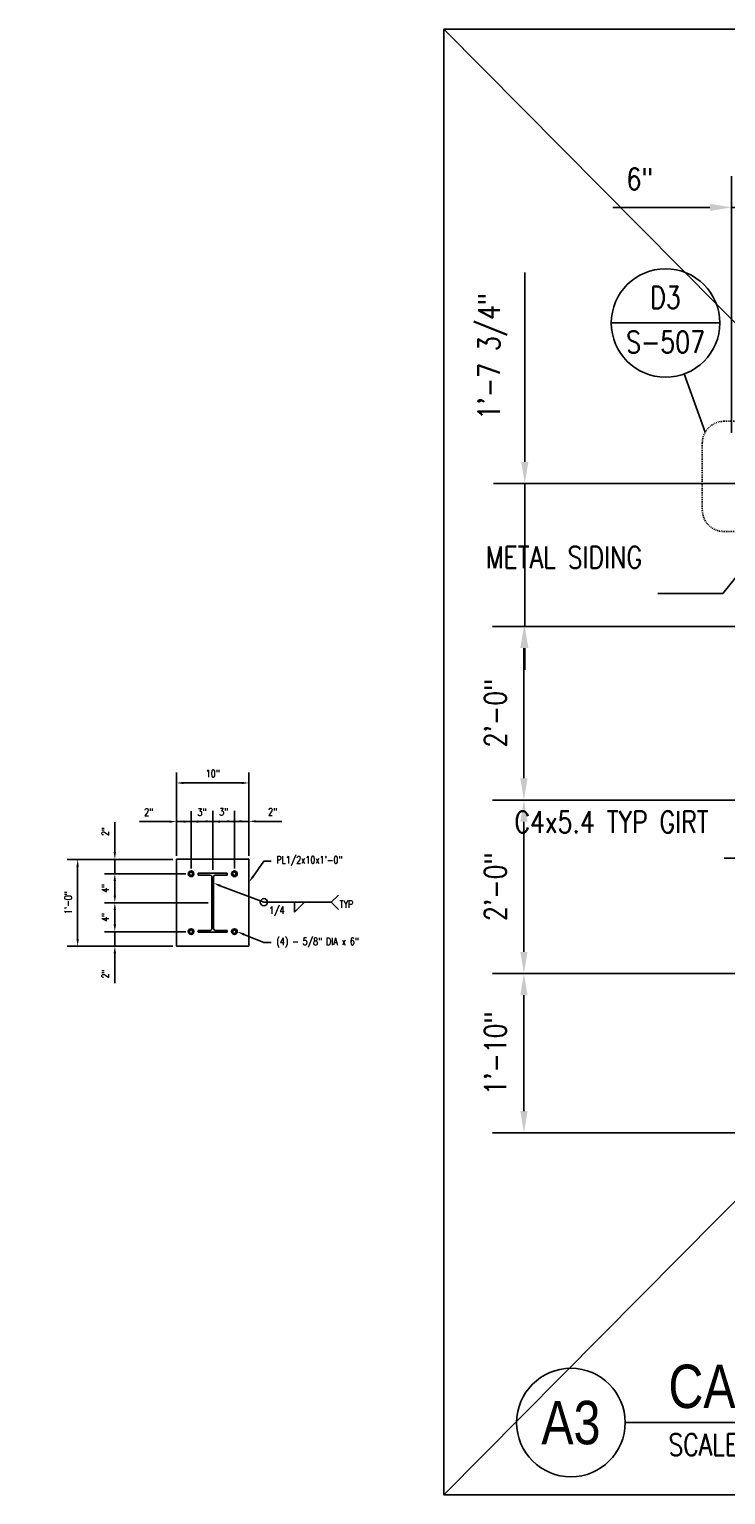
# Model space of a CAD drawing. Header units: inches. Extents: x 382 to 3028, y 70 to 495.
# Tile 4 of 41: x 834 to 930, y 70 to 272. Entities that reach past the tile are written whole.
import ezdxf
from ezdxf import colors
from ezdxf.entities.mleader import LeaderData, LeaderLine
from ezdxf.enums import TextEntityAlignment as Align
from ezdxf.math import Vec2, Vec3

# ---------------------------------------------------------------- set-up
doc = ezdxf.new("R2010")
doc.units = ezdxf.units.IN
doc.header["$MEASUREMENT"] = 0
doc.linetypes.add('Dash', pattern=[0.25, 0.125, -0.125])
for name, color, linetype in [('G-ANNO-REFR', 2, 'Continuous'), ('G-ANNO-TTLB', 7, 'Continuous'), ('S-ANNO-DIMS', 1, 'Continuous'), ('S-ANNO-NOTE', 2, 'Continuous'), ('S-ANNO-SYMB', 2, 'Continuous'), ('S-ANNO-TEXT', 2, 'Continuous'), ('S-DETL-MEDM', 3, 'Continuous')]:
    doc.layers.add(name, color=color, linetype=linetype)
doc.styles.add('AEC_COMN_TITLE', font='romans.shx', dxfattribs={"width": 0.8, "height": 0.1875})
doc.styles.add('Annotative', font='romans.shx', dxfattribs={"width": 0.8, "height": 0.125})
doc.styles.add('Arial', font='romans.shx', dxfattribs={"width": 0.8})
doc.styles.add('ROMANS', font='romans.shx', dxfattribs={"width": 0.8})
doc.styles.add('TITLES', font='swiss.ttf', dxfattribs={"width": 0.8, "height": 0.25})
doc.dimstyles.new('Annotative', dxfattribs={"dimscale": 0, "dimtxt": 0.125, "dimasz": 0.125, "dimexe": 0.18, "dimexo": 0.0625, "dimgap": 0.09, "dimtad": 1, "dimdec": 3, "dimzin": 3, "dimdsep": 46, "dimlunit": 4, "dimtxsty": 'Annotative', "dimcen": 0.09, "dimclrt": 2, "dimazin": 2, "dimtfac": 1, "dimtdec": 3, "dimtmove": 0, "dimatfit": 0, "dimfxl": 1, "dimtfill": 1, "dimfrac": 2, "dimtolj": 1, "dimtzin": 0, "dimarcsym": 0})

# ---------------------------------------------------------------- blocks, each defined once
blk = doc.blocks.new('*D86')
at = {"layer": 'Defpoints', "color": 0, "transparency": 16777216}
for p in [(864.13, 168.04), (854.13, 157.48), (864.13, 157.48)]:
    blk.add_point(p, dxfattribs=at)
at = {"layer": 'S-ANNO-DIMS', "color": 0, "lineweight": -2, "transparency": 16777216}
for p, q in [((854.13, 157.98), (854.13, 169.48)), ((864.13, 157.98), (864.13, 169.48)), ((855.13, 168.04), (863.13, 168.04))]:
    blk.add_line(p, q, dxfattribs=at)
at = {"layer": 'S-ANNO-DIMS', "color": 0, "transparency": 16777216}
for points in [[(855.13, 168.2), (855.13, 167.87), (854.13, 168.04)], [(863.13, 168.2), (863.13, 167.87), (864.13, 168.04)]]:
    blk.add_solid(points, dxfattribs=at)
at = {"layer": 'S-ANNO-DIMS', "color": 2, "lineweight": -3, "transparency": 16777216, "insert": (859.13, 169.35), "char_height": 1, "width": 2.4577, "attachment_point": 5, "style": 'Annotative'}
blk.add_mtext('\\A1;10"', dxfattribs=at)
blk = doc.blocks.new('*D85')
at = {"layer": 'Defpoints', "color": 0, "transparency": 16777216}
for p in [(856.13, 162.69), (854.13, 157.48), (856.13, 155.73)]:
    blk.add_point(p, dxfattribs=at)
at = {"layer": 'S-ANNO-DIMS', "color": 0, "lineweight": -2, "transparency": 16777216}
for p, q in [((854.13, 157.98), (854.13, 164.13)), ((856.13, 156.23), (856.13, 164.13)), ((853.13, 162.69), (849.01, 162.69)), ((856.13, 162.69), (854.13, 162.69)), ((857.13, 162.69), (858.13, 162.69))]:
    blk.add_line(p, q, dxfattribs=at)
at = {"layer": 'S-ANNO-DIMS', "color": 0, "transparency": 16777216}
for points in [[(853.13, 162.86), (853.13, 162.53), (854.13, 162.69)], [(857.13, 162.86), (857.13, 162.53), (856.13, 162.69)]]:
    blk.add_solid(points, dxfattribs=at)
at = {"layer": 'S-ANNO-DIMS', "color": 2, "lineweight": -3, "transparency": 16777216, "insert": (850.28, 164.01), "char_height": 1, "width": 1.5533, "attachment_point": 5, "style": 'Annotative'}
blk.add_mtext('\\A1;2"', dxfattribs=at)
blk = doc.blocks.new('*D84')
at = {"layer": 'Defpoints', "color": 0, "transparency": 16777216}
for p in [(859.13, 162.69), (856.13, 155.73), (859.13, 155.55)]:
    blk.add_point(p, dxfattribs=at)
at = {"layer": 'S-ANNO-DIMS', "color": 0, "lineweight": -2, "transparency": 16777216}
for p, q in [((856.13, 156.23), (856.13, 164.13)), ((859.13, 156.05), (859.13, 164.13)), ((855.13, 162.69), (854.13, 162.69)), ((856.13, 162.69), (859.13, 162.69)), ((860.13, 162.69), (861.13, 162.69))]:
    blk.add_line(p, q, dxfattribs=at)
at = {"layer": 'S-ANNO-DIMS', "color": 0, "transparency": 16777216}
for points in [[(855.13, 162.86), (855.13, 162.53), (856.13, 162.69)], [(860.13, 162.86), (860.13, 162.53), (859.13, 162.69)]]:
    blk.add_solid(points, dxfattribs=at)
at = {"layer": 'S-ANNO-DIMS', "color": 2, "lineweight": -3, "transparency": 16777216, "insert": (857.63, 164.01), "char_height": 1, "width": 1.5533, "attachment_point": 5, "style": 'Annotative'}
blk.add_mtext('\\A1;3"', dxfattribs=at)
blk = doc.blocks.new('*D83')
at = {"layer": 'Defpoints', "color": 0, "transparency": 16777216}
for p in [(862.13, 162.73), (859.13, 155.55), (862.13, 155.73)]:
    blk.add_point(p, dxfattribs=at)
at = {"layer": 'S-ANNO-DIMS', "color": 0, "lineweight": -2, "transparency": 16777216}
for p, q in [((859.13, 156.05), (859.13, 164.17)), ((862.13, 156.23), (862.13, 164.17)), ((858.13, 162.73), (857.13, 162.73)), ((859.13, 162.73), (862.13, 162.73)), ((863.13, 162.73), (864.13, 162.73))]:
    blk.add_line(p, q, dxfattribs=at)
at = {"layer": 'S-ANNO-DIMS', "color": 0, "transparency": 16777216}
for points in [[(858.13, 162.9), (858.13, 162.57), (859.13, 162.73)], [(863.13, 162.9), (863.13, 162.57), (862.13, 162.73)]]:
    blk.add_solid(points, dxfattribs=at)
at = {"layer": 'S-ANNO-DIMS', "color": 2, "lineweight": -3, "transparency": 16777216, "insert": (860.63, 164.05), "char_height": 1, "width": 1.5533, "attachment_point": 5, "style": 'Annotative'}
blk.add_mtext('\\A1;3"', dxfattribs=at)
blk = doc.blocks.new('*D82')
at = {"layer": 'Defpoints', "color": 0, "transparency": 16777216}
for p in [(864.13, 162.73), (864.13, 157.48), (862.13, 155.73)]:
    blk.add_point(p, dxfattribs=at)
at = {"layer": 'S-ANNO-DIMS', "color": 0, "lineweight": -2, "transparency": 16777216}
for p, q in [((862.13, 156.23), (862.13, 164.17)), ((864.13, 157.98), (864.13, 164.17)), ((861.13, 162.73), (860.13, 162.73)), ((862.13, 162.73), (864.13, 162.73)), ((865.13, 162.73), (868.67, 162.73))]:
    blk.add_line(p, q, dxfattribs=at)
at = {"layer": 'S-ANNO-DIMS', "color": 0, "transparency": 16777216}
for points in [[(861.13, 162.9), (861.13, 162.57), (862.13, 162.73)], [(865.13, 162.9), (865.13, 162.57), (864.13, 162.73)]]:
    blk.add_solid(points, dxfattribs=at)
at = {"layer": 'S-ANNO-DIMS', "color": 2, "lineweight": -3, "transparency": 16777216, "insert": (867.4, 164.05), "char_height": 1, "width": 1.5533, "attachment_point": 5, "style": 'Annotative'}
blk.add_mtext('\\A1;2"', dxfattribs=at)
blk = doc.blocks.new('*D81')
at = {"layer": 'Defpoints', "color": 0, "transparency": 16777216}
for p in [(854.13, 157.48), (845.6, 155.48), (855.89, 155.48)]:
    blk.add_point(p, dxfattribs=at)
at = {"layer": 'S-ANNO-DIMS', "color": 0, "lineweight": -2, "transparency": 16777216}
for p, q in [((845.6, 158.48), (845.6, 162.6)), ((853.63, 157.48), (844.16, 157.48)), ((845.6, 155.48), (845.6, 157.48)), ((855.39, 155.48), (844.16, 155.48)), ((845.6, 154.48), (845.6, 153.48))]:
    blk.add_line(p, q, dxfattribs=at)
at = {"layer": 'S-ANNO-DIMS', "color": 0, "transparency": 16777216}
for points in [[(845.43, 158.48), (845.76, 158.48), (845.6, 157.48)], [(845.43, 154.48), (845.76, 154.48), (845.6, 155.48)]]:
    blk.add_solid(points, dxfattribs=at)
at = {"layer": 'S-ANNO-DIMS', "color": 2, "lineweight": -3, "transparency": 16777216, "insert": (844.28, 161.33), "char_height": 1, "width": 1.5533, "attachment_point": 5, "rotation": 90, "style": 'Annotative'}
blk.add_mtext('\\A1;2"', dxfattribs=at)
blk = doc.blocks.new('*D80')
at = {"layer": 'Defpoints', "color": 0, "transparency": 16777216}
for p in [(855.89, 155.48), (845.6, 151.48), (859.01, 151.48)]:
    blk.add_point(p, dxfattribs=at)
at = {"layer": 'S-ANNO-DIMS', "color": 0, "lineweight": -2, "transparency": 16777216}
for p, q in [((855.39, 155.48), (844.16, 155.48)), ((845.6, 154.48), (845.6, 152.48)), ((858.51, 151.48), (844.16, 151.48))]:
    blk.add_line(p, q, dxfattribs=at)
at = {"layer": 'S-ANNO-DIMS', "color": 0, "transparency": 16777216}
for points in [[(845.43, 154.48), (845.76, 154.48), (845.6, 155.48)], [(845.43, 152.48), (845.76, 152.48), (845.6, 151.48)]]:
    blk.add_solid(points, dxfattribs=at)
at = {"layer": 'S-ANNO-DIMS', "color": 2, "lineweight": -3, "transparency": 16777216, "insert": (844.28, 153.48), "char_height": 1, "width": 1.5533, "attachment_point": 5, "rotation": 90, "style": 'Annotative'}
blk.add_mtext('\\A1;4"', dxfattribs=at)
blk = doc.blocks.new('*D79')
at = {"layer": 'Defpoints', "color": 0, "transparency": 16777216}
for p in [(859.01, 151.48), (845.6, 147.48), (855.89, 147.48)]:
    blk.add_point(p, dxfattribs=at)
at = {"layer": 'S-ANNO-DIMS', "color": 0, "lineweight": -2, "transparency": 16777216}
for p, q in [((858.51, 151.48), (844.16, 151.48)), ((845.6, 150.48), (845.6, 148.48)), ((855.39, 147.48), (844.16, 147.48))]:
    blk.add_line(p, q, dxfattribs=at)
at = {"layer": 'S-ANNO-DIMS', "color": 0, "transparency": 16777216}
for points in [[(845.43, 150.48), (845.76, 150.48), (845.6, 151.48)], [(845.43, 148.48), (845.76, 148.48), (845.6, 147.48)]]:
    blk.add_solid(points, dxfattribs=at)
at = {"layer": 'S-ANNO-DIMS', "color": 2, "lineweight": -3, "transparency": 16777216, "insert": (844.28, 149.48), "char_height": 1, "width": 1.5533, "attachment_point": 5, "rotation": 90, "style": 'Annotative'}
blk.add_mtext('\\A1;4"', dxfattribs=at)
blk = doc.blocks.new('*D78')
at = {"layer": 'Defpoints', "color": 0, "transparency": 16777216}
for p in [(855.89, 147.48), (845.6, 145.48), (854.13, 145.48)]:
    blk.add_point(p, dxfattribs=at)
at = {"layer": 'S-ANNO-DIMS', "color": 0, "lineweight": -2, "transparency": 16777216}
for p, q in [((845.6, 148.48), (845.6, 149.48)), ((855.39, 147.48), (844.16, 147.48)), ((845.6, 147.48), (845.6, 145.48)), ((853.63, 145.48), (844.16, 145.48)), ((845.6, 144.48), (845.6, 140.37))]:
    blk.add_line(p, q, dxfattribs=at)
at = {"layer": 'S-ANNO-DIMS', "color": 0, "transparency": 16777216}
for points in [[(845.43, 148.48), (845.76, 148.48), (845.6, 147.48)], [(845.43, 144.48), (845.76, 144.48), (845.6, 145.48)]]:
    blk.add_solid(points, dxfattribs=at)
at = {"layer": 'S-ANNO-DIMS', "color": 2, "lineweight": -3, "transparency": 16777216, "insert": (844.28, 141.64), "char_height": 1, "width": 1.5533, "attachment_point": 5, "rotation": 90, "style": 'Annotative'}
blk.add_mtext('\\A1;2"', dxfattribs=at)
blk = doc.blocks.new('*D77')
at = {"layer": 'Defpoints', "color": 0, "transparency": 16777216}
for p in [(840.46, 157.48), (854.13, 157.48), (854.13, 145.48)]:
    blk.add_point(p, dxfattribs=at)
at = {"layer": 'S-ANNO-DIMS', "color": 0, "lineweight": -2, "transparency": 16777216}
for p, q in [((853.63, 157.48), (839.02, 157.48)), ((840.46, 146.48), (840.46, 156.48)), ((853.63, 145.48), (839.02, 145.48))]:
    blk.add_line(p, q, dxfattribs=at)
at = {"layer": 'S-ANNO-DIMS', "color": 0, "transparency": 16777216}
for points in [[(840.29, 156.48), (840.62, 156.48), (840.46, 157.48)], [(840.29, 146.48), (840.62, 146.48), (840.46, 145.48)]]:
    blk.add_solid(points, dxfattribs=at)
at = {"layer": 'S-ANNO-DIMS', "color": 2, "lineweight": -3, "transparency": 16777216, "insert": (839.14, 151.48), "char_height": 1, "width": 4.1093, "attachment_point": 5, "rotation": 90, "style": 'Annotative'}
blk.add_mtext('\\A1;1\'-0"', dxfattribs=at)
blk = doc.blocks.new('HDR-Si_Weld-Symbol - Bottom-2029512-SECTION B2')
at = {"layer": 'S-ANNO-NOTE', "lineweight": -3}
for p, q in [((0.661, 0), (0.786, 0.125)), ((-0.437, 0), (0.671, 0)), ((0.031, -0.169), (0.2, 0)), ((0.031, 0), (0.031, -0.169)), ((0.2, 0), (0.031, 0)), ((0.661, 0), (0.786, -0.125))]:
    blk.add_line(p, q, dxfattribs=at)
blk.add_circle((-0.5, 0), 0.0625, dxfattribs=at)
blk = doc.blocks.new('*D137')
at = {"layer": 'Defpoints', "color": 0, "transparency": 16777216}
for p in [(936.84, 247.61), (936.84, 227.72), (930.84, 214.93)]:
    blk.add_point(p, dxfattribs=at)
at = {"layer": 'S-ANNO-DIMS', "color": 0, "lineweight": -2, "transparency": 16777216}
for p, q in [((930.84, 216.43), (930.84, 251.93)), ((936.84, 229.22), (936.84, 251.93)), ((927.84, 247.61), (914.41, 247.61)), ((936.84, 247.61), (930.84, 247.61)), ((939.84, 247.61), (942.84, 247.61))]:
    blk.add_line(p, q, dxfattribs=at)
at = {"layer": 'S-ANNO-DIMS', "color": 0, "transparency": 16777216}
for points in [[(927.84, 248.11), (927.84, 247.11), (930.84, 247.61)], [(939.84, 248.11), (939.84, 247.11), (936.84, 247.61)]]:
    blk.add_solid(points, dxfattribs=at)
at = {"layer": 'S-ANNO-DIMS', "color": 2, "lineweight": -3, "transparency": 16777216, "insert": (918.17, 251.55), "char_height": 3, "width": 4.6598, "attachment_point": 5, "style": 'Annotative'}
blk.add_mtext('\\A1;6"', dxfattribs=at)
blk = doc.blocks.new('*D133')
at = {"layer": 'Defpoints', "color": 0, "transparency": 16777216}
for p in [(902.14, 141.68), (936.84, 141.68), (936.84, 119.68)]:
    blk.add_point(p, dxfattribs=at)
at = {"layer": 'S-ANNO-DIMS', "color": 0, "lineweight": -2, "transparency": 16777216}
for p, q in [((935.34, 141.68), (897.82, 141.68)), ((902.14, 122.68), (902.14, 138.68)), ((935.34, 119.68), (897.82, 119.68))]:
    blk.add_line(p, q, dxfattribs=at)
at = {"layer": 'S-ANNO-DIMS', "color": 0, "transparency": 16777216}
for points in [[(901.64, 138.68), (902.64, 138.68), (902.14, 141.68)], [(901.64, 122.68), (902.64, 122.68), (902.14, 119.68)]]:
    blk.add_solid(points, dxfattribs=at)
at = {"layer": 'S-ANNO-DIMS', "color": 2, "lineweight": -3, "transparency": 16777216, "insert": (898.2, 130.68), "char_height": 3, "width": 15.0412, "attachment_point": 5, "rotation": 90, "style": 'Annotative'}
blk.add_mtext('\\A1;1\'-10"', dxfattribs=at)
blk = doc.blocks.new('*D132')
at = {"layer": 'Defpoints', "color": 0, "transparency": 16777216}
for p in [(902.14, 165.68), (936.84, 165.68), (936.84, 141.68)]:
    blk.add_point(p, dxfattribs=at)
at = {"layer": 'S-ANNO-DIMS', "color": 0, "lineweight": -2, "transparency": 16777216}
for p, q in [((935.34, 165.68), (897.82, 165.68)), ((902.14, 144.68), (902.14, 162.68)), ((935.34, 141.68), (897.82, 141.68))]:
    blk.add_line(p, q, dxfattribs=at)
at = {"layer": 'S-ANNO-DIMS', "color": 0, "transparency": 16777216}
for points in [[(901.64, 162.68), (902.64, 162.68), (902.14, 165.68)], [(901.64, 144.68), (902.64, 144.68), (902.14, 141.68)]]:
    blk.add_solid(points, dxfattribs=at)
at = {"layer": 'S-ANNO-DIMS', "color": 2, "lineweight": -3, "transparency": 16777216, "insert": (898.2, 153.68), "char_height": 3, "width": 12.3279, "attachment_point": 5, "rotation": 90, "style": 'Annotative'}
blk.add_mtext('\\A1;2\'-0"', dxfattribs=at)
blk = doc.blocks.new('*D131')
at = {"layer": 'Defpoints', "color": 0, "transparency": 16777216}
for p in [(902.14, 189.68), (936.84, 189.68), (936.84, 165.68)]:
    blk.add_point(p, dxfattribs=at)
at = {"layer": 'S-ANNO-DIMS', "color": 0, "lineweight": -2, "transparency": 16777216}
for p, q in [((935.34, 189.68), (897.82, 189.68)), ((902.14, 168.68), (902.14, 186.68)), ((935.34, 165.68), (897.82, 165.68))]:
    blk.add_line(p, q, dxfattribs=at)
at = {"layer": 'S-ANNO-DIMS', "color": 0, "transparency": 16777216}
for points in [[(901.64, 186.68), (902.64, 186.68), (902.14, 189.68)], [(901.64, 168.68), (902.64, 168.68), (902.14, 165.68)]]:
    blk.add_solid(points, dxfattribs=at)
at = {"layer": 'S-ANNO-DIMS', "color": 2, "lineweight": -3, "transparency": 16777216, "insert": (898.2, 177.68), "char_height": 3, "width": 12.3279, "attachment_point": 5, "rotation": 90, "style": 'Annotative'}
blk.add_mtext('\\A1;2\'-0"', dxfattribs=at)
blk = doc.blocks.new('*D130')
at = {"layer": 'Defpoints', "color": 0, "transparency": 16777216}
for p in [(902.26, 209.43), (936.84, 209.43), (936.84, 189.68)]:
    blk.add_point(p, dxfattribs=at)
at = {"layer": 'S-ANNO-DIMS', "color": 0, "lineweight": -2, "transparency": 16777216}
for p, q in [((902.26, 212.43), (902.26, 238.6)), ((935.34, 209.43), (897.94, 209.43)), ((902.26, 189.68), (902.26, 209.43)), ((935.34, 189.68), (897.94, 189.68)), ((902.26, 186.68), (902.26, 183.68))]:
    blk.add_line(p, q, dxfattribs=at)
at = {"layer": 'S-ANNO-DIMS', "color": 0, "transparency": 16777216}
for points in [[(901.76, 212.43), (902.76, 212.43), (902.26, 209.43)], [(901.76, 186.68), (902.76, 186.68), (902.26, 189.68)]]:
    blk.add_solid(points, dxfattribs=at)
at = {"layer": 'S-ANNO-DIMS', "color": 2, "lineweight": -3, "transparency": 16777216, "insert": (897.81, 227.01), "char_height": 3, "width": 23.594, "attachment_point": 5, "rotation": 90, "style": 'Annotative'}
blk.add_mtext('\\A1;1\'-7 3/4"', dxfattribs=at)
blk = doc.blocks.new('Detail Callout AEC')
at = {"color": 0, "linetype": 'ByBlock', "lineweight": -3, "transparency": 16777216}
blk.add_line((0.25, 0), (-0.25, 0), dxfattribs=at)
blk.add_circle((0, 0), 0.25, dxfattribs=at)
at = {"color": 0, "linetype": 'ByBlock', "lineweight": -3, "transparency": 16777216, "style": 'AEC_COMN_TITLE'}
for tag, p in [('VIEWNUMBER', (0, 0.0508)), ('SHEETNUMBER', (0, -0.1263))]:
    blk.add_attdef(tag, text='', height=0.0938, dxfattribs=at).set_placement(p, align=Align.CENTER)
blk = doc.blocks.new('*U147')
at = {"linetype": 'Continuous', "lineweight": -3}
blk.add_line((1.125, 0.625), (8.1286, 0.625), dxfattribs=at)
at = {"lineweight": -3}
blk.add_circle((0.8125, 0.625), 0.3125, dxfattribs=at)
at = {"lineweight": -3, "style": 'Arial'}
blk.add_attdef('DRAWING_AREA_TITLE', text='', height=0.1875, dxfattribs=at).set_placement((1.3743, 0.6339), align=Align.BOTTOM_LEFT)
blk.add_attdef('X#', text='', height=0.1875, dxfattribs=at).set_placement((0.8125, 0.625), align=Align.MIDDLE_CENTER)
blk.add_attdef('SCALE:', text='', height=0.0938, dxfattribs=at).set_placement((1.3743, 0.5606), align=Align.TOP_LEFT)

msp = doc.modelspace()

# ---------------------------------------------------------------- linework, layer by layer
at = {"layer": 'G-ANNO-TTLB'}
for p, q in [((1091.8245, 272.2253), (891.0846, 69.6465)), ((1091.8245, 69.6465), (891.0846, 272.2253))]:
    msp.add_line(p, q, dxfattribs=at)
msp.add_lwpolyline([(891.0846, 272.2253), (1091.8245, 272.2253), (1091.8245, 69.6465), (891.0846, 69.6465)], close=True, dxfattribs=at)
at = {"layer": 'S-ANNO-SYMB', "lineweight": -3}
msp.add_line((927.1982, 216.5382), (924.2767, 224.5768), dxfattribs=at)
at = {"layer": 'S-ANNO-SYMB', "linetype": 'Dash', "lineweight": -3}
msp.add_lwpolyline([(926.7975, 215.0404), (926.7975, 205.7902, 0.41421356), (929.7975, 202.7902), (951.1805, 202.7902, 0.41421356), (954.1805, 205.7902), (954.1805, 215.0404, 0.41421356), (951.1805, 218.0404), (929.7975, 218.0404, 0.41421356)], format="xyb", close=True, dxfattribs=at)
at = {"layer": 'S-DETL-MEDM', "lineweight": -3}
for p, q in [((854.1288, 157.4841), (864.1288, 157.4841)), ((854.1288, 145.4841), (854.1288, 157.4841)), ((864.1288, 157.4841), (864.1288, 145.4841)), ((861.1363, 155.5541), (857.1213, 155.5541)), ((857.1213, 155.5541), (857.1213, 155.3091)), ((857.1213, 155.3091), (858.7774, 155.3091)), ((859.0138, 155.0727), (859.0138, 147.8955)), ((859.2438, 155.0727), (859.2438, 147.8955)), ((859.4802, 155.3091), (861.1363, 155.3091)), ((861.1363, 155.3091), (861.1363, 155.5541)), ((858.7774, 147.6591), (857.1213, 147.6591)), ((857.1213, 147.6591), (857.1213, 147.4141)), ((857.1213, 147.4141), (861.1363, 147.4141)), ((861.1363, 147.6591), (859.4802, 147.6591)), ((861.1363, 147.4141), (861.1363, 147.6591)), ((864.1288, 145.4841), (854.1288, 145.4841))]:
    msp.add_line(p, q, dxfattribs=at)
for centre, radius in [((856.1288, 155.4841), 0.3905), ((856.1288, 155.4841), 0.2344), ((862.1288, 155.4841), 0.3905), ((862.1288, 155.4841), 0.2344), ((856.1288, 147.4841), 0.3905), ((856.1288, 147.4841), 0.2344), ((862.1288, 147.4841), 0.3905), ((862.1288, 147.4841), 0.2344)]:
    msp.add_circle(centre, radius, dxfattribs=at)
for centre, start, end in [((858.7774, 155.0727), 0, 90), ((859.4802, 155.0727), 90, 180), ((858.7774, 147.8955), 270, 0), ((859.4802, 147.8955), 180, 270)]:
    msp.add_arc(centre, 0.2364, start, end, dxfattribs=at)

# ---------------------------------------------------------------- block references
at = {"layer": 'G-ANNO-REFR', "lineweight": -3}
ref = msp.add_blockref('Detail Callout AEC', (921.7149, 231.6257), dxfattribs=dict(at, xscale=30, yscale=30, zscale=30))
ref.add_attrib('VIEWNUMBER', 'D3', dxfattribs={"layer": 'S-ANNO-TEXT', "color": 1, "transparency": 16777216, "height": 3.00001, "style": 'ROMANS', "width": 0.8}).set_placement((921.7149, 232.7507), align=Align.BOTTOM_CENTER)
ref.add_attrib('SHEETNUMBER', 'S-507', dxfattribs={"layer": 'S-ANNO-TEXT', "color": 1, "transparency": 16777216, "height": 3.00001, "style": 'ROMANS', "width": 0.8}).set_placement((921.7149, 227.4982), align=Align.CENTER)
at = {"layer": 'S-ANNO-SYMB', "lineweight": -3, "xscale": 8, "yscale": 8, "zscale": 8}
msp.add_blockref('HDR-Si_Weld-Symbol - Bottom-2029512-SECTION B2', (870.2045, 151.5465), dxfattribs=at)
at = {"layer": 'S-ANNO-SYMB', "lineweight": -3}
ref = msp.add_blockref('*U147', (889.1354, 64.6148), dxfattribs=dict(at, xscale=24.00000000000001, yscale=24.00000000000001, zscale=24.00000000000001))
ref.add_attrib('SCALE:', 'SCALE: 1/2" = 1\'-0"', dxfattribs={"layer": '0', "lineweight": -3, "height": 3, "style": 'Annotative', "width": 0.796875}).set_placement((922.1185, 78.0688), align=Align.TOP_LEFT)
ref.add_attrib('DRAWING_AREA_TITLE', 'CANOPY SECTION', dxfattribs={"layer": '0', "lineweight": -3, "height": 6, "style": 'TITLES', "width": 0.796875}).set_placement((922.1185, 79.8285), align=Align.BOTTOM_LEFT)
ref.add_attrib('X#', 'A3', dxfattribs={"layer": '0', "lineweight": -3, "height": 6, "style": 'TITLES', "width": 0.796875}).set_placement((908.6354, 79.6148), align=Align.MIDDLE_CENTER)

# ---------------------------------------------------------------- texts
at = {"layer": 'S-ANNO-NOTE', "lineweight": -3, "char_height": 1, "line_spacing_factor": 0.981704, "style": 'Annotative'}
for s, insert, width, attachment_point in [('\\pxqc,t3.2,6.4,9.6,12.8,16,19.2,22.4,25.6,28.8,32,35.2,38.4,41.6,44.8,48,51.2,54.4,57.6,60.8,64,67.2,70.4,73.6,76.8,80,83.2,86.4,89.6,92.8,96,99.2,102.4;{1/4}', (867.9859, 150.9395), 2.499528, 2), ('\\pxt3.2,6.4,9.6,12.8,16,19.2,22.4,25.6,28.8,32,35.2,38.4,41.6,44.8,48,51.2,54.4,57.6,60.8,64,67.2,70.4,73.6,76.8,80,83.2,86.4,89.6,92.8,96,99.2,102.4;{TYP}', (876.6587, 151.2748), 2.217323, 4)]:
    msp.add_mtext(s, dxfattribs=dict(at, insert=insert, width=width, attachment_point=attachment_point))

# ---------------------------------------------------------------- dimensions: what is measured, and where the dimension line sits
at = {"layer": 'S-ANNO-DIMS', "lineweight": -3}
for base, p1, p2, picture, middle in [((936.8397, 247.6058), (930.8397, 214.9326), (936.8397, 227.7235), '*D137', (918.1654, 247.6058)), ((856.1288, 162.6932), (854.1288, 157.4841), (856.1288, 155.7273), '*D85', (850.285, 162.6932)), ((859.1288, 162.6932), (856.1288, 155.7273), (859.1288, 155.5541), '*D84', (857.6288, 162.6932)), ((862.1288, 162.7321), (859.1288, 155.5541), (862.1288, 155.7273), '*D83', (860.6288, 162.7321))]:
    dim = msp.add_linear_dim(base=base, p1=p1, p2=p2, dimstyle='Annotative', override={"dimpost": '\\X', "dimtfill": 0}, dxfattribs=at)
    dim.commit()
    dim.dimension.update_dxf_attribs({"geometry": picture, "text_midpoint": middle, "dimtype": 160})
for base, p1, p2, picture, middle in [((902.2579, 209.426), (936.8397, 189.676), (936.8397, 209.426), '*D130', (897.8122, 227.0146)), ((902.1412, 189.676), (936.8397, 165.676), (936.8397, 189.676), '*D131', (898.1954, 177.676)), ((902.1412, 165.676), (936.8397, 141.676), (936.8397, 165.676), '*D132', (898.1954, 153.676)), ((840.4567, 157.4841), (854.1288, 145.4841), (854.1288, 157.4841), '*D77', (839.1414, 151.4841)), ((902.1412, 141.676), (936.8397, 119.676), (936.8397, 141.676), '*D133', (898.1954, 130.676))]:
    dim = msp.add_linear_dim(base=base, p1=p1, p2=p2, angle=90, dimstyle='Annotative', override={"dimpost": '\\X', "dimtfill": 0}, dxfattribs=at)
    dim.commit()
    dim.dimension.update_dxf_attribs({"geometry": picture, "text_midpoint": middle})
for base, p1, picture, middle in [((864.1288, 168.0377), (854.1288, 157.4841), '*D86', (859.1288, 169.3529)), ((864.1288, 162.7321), (862.1288, 155.7273), '*D82', (867.4012, 164.0474))]:
    dim = msp.add_linear_dim(base=base, p1=p1, p2=(864.1288, 157.4841), dimstyle='Annotative', override={"dimpost": '\\X', "dimtfill": 0}, dxfattribs=at)
    dim.commit()
    dim.dimension.update_dxf_attribs({"geometry": picture, "text_midpoint": middle})
for base, p1, p2, picture, middle in [((845.5966, 155.4841), (854.1288, 157.4841), (855.8856, 155.4841), '*D81', (845.5966, 161.3279)), ((845.5966, 151.4841), (855.8856, 155.4841), (859.0138, 151.4841), '*D80', (845.5966, 153.4841)), ((845.5966, 147.4841), (859.0138, 151.4841), (855.8856, 147.4841), '*D79', (845.5966, 149.4841)), ((845.5966, 145.4841), (855.8856, 147.4841), (854.1288, 145.4841), '*D78', (845.5966, 141.6403))]:
    dim = msp.add_linear_dim(base=base, p1=p1, p2=p2, angle=90, dimstyle='Annotative', override={"dimpost": '\\X', "dimtfill": 0}, dxfattribs=at)
    dim.commit()
    dim.dimension.update_dxf_attribs({"geometry": picture, "text_midpoint": middle, "dimtype": 160})

# ---------------------------------------------------------------- leaders
at = {"layer": 'S-ANNO-NOTE', "lineweight": -3}
ml = msp.add_multileader_mtext('Standard', dxfattribs=at)
ml.set_content('METAL ROOFING', color=256, style='Annotative')
ml.set_leader_properties(color=1, linetype='ByLayer', lineweight=-1)
ml.build(insert=Vec2(0, 0))
ml.multileader.update_dxf_attribs({"text_right_attachment_type": 3, "dogleg_length": 0.125, "arrow_head_size": 3, "scale": 24})
ctx = ml.context
ctx.base_point, ctx.scale, ctx.char_height, ctx.arrow_head_size, ctx.landing_gap_size, ctx.plane_origin = Vec3(1455.4588, 253.8176), 24, 3, 3, 2.16, Vec3(1492.6445, 228.4404)
ctx.right_attachment, ctx.text_align_type = 3, 2
notes = []
notes.append((ctx, [(0, (1, 1, 0), (1477.2931, 248.8176), (-1, 0), 3, [(0, [(1492.6445, 228.4404)], 0, [])])]))
ctx.mtext.insert, ctx.mtext.width, ctx.mtext.alignment, ctx.mtext.flow_direction = Vec3(1472.1331, 255.3176), 26.021684, 3, 5
ml = msp.add_multileader_mtext('Standard', dxfattribs=at)
ml.set_content('C4x5.4 TYP PURLIN', color=256, style='Annotative')
ml.set_leader_properties(color=1, linetype='ByLayer', lineweight=-1)
ml.build(insert=Vec2(0, 0))
ml.multileader.update_dxf_attribs({"text_right_attachment_type": 3, "dogleg_length": 0.125, "arrow_head_size": 3, "scale": 24})
ctx = ml.context
ctx.base_point, ctx.scale, ctx.char_height, ctx.arrow_head_size, ctx.landing_gap_size, ctx.plane_origin = Vec3(1284.9348, 252.2727), 24, 3, 3, 2.16, Vec3(1322.3957, 231.9412)
ctx.right_attachment, ctx.text_align_type = 3, 2
notes.append((ctx, [(0, (1, 1, 0), (1312.5977, 247.2727), (-1, 0), 3, [(0, [(1329.506, 228.4294)], 0, [])])]))
ctx.mtext.insert, ctx.mtext.width, ctx.mtext.alignment, ctx.mtext.flow_direction = Vec3(1307.4377, 253.7727), 27.100995, 3, 5
ml = msp.add_multileader_mtext('Standard', dxfattribs=at)
ml.set_content('METAL ROOFING', color=256, style='Annotative')
ml.set_leader_properties(color=1, linetype='ByLayer', lineweight=-1)
ml.build(insert=Vec2(0, 0))
ml.multileader.update_dxf_attribs({"text_right_attachment_type": 3, "dogleg_length": 0.125, "arrow_head_size": 3, "scale": 24})
ctx = ml.context
ctx.base_point, ctx.scale, ctx.char_height, ctx.arrow_head_size, ctx.landing_gap_size, ctx.plane_origin = Vec3(1284.9348, 239.7142), 24, 3, 3, 2.16, Vec3(1327.0454, 228.3783)
ctx.right_attachment, ctx.text_align_type = 3, 2
notes.append((ctx, [(0, (1, 1, 0), (1306.7691, 234.7142), (-1, 0), 3, [(0, [(1327.0454, 228.3783)], 0, [])])]))
ctx.mtext.insert, ctx.mtext.width, ctx.mtext.alignment, ctx.mtext.flow_direction = Vec3(1301.6091, 241.2142), 16.282553, 3, 5
ml = msp.add_multileader_mtext('Standard', dxfattribs=at)
ml.set_content('METAL ROOFING', color=256, style='Annotative')
ml.set_leader_properties(color=1, linetype='ByLayer', lineweight=-1)
ml.build(insert=Vec2(0, 0))
ml.multileader.update_dxf_attribs({"text_right_attachment_type": 3, "dogleg_length": 0.125, "arrow_head_size": 3, "scale": 24})
ctx = ml.context
ctx.base_point, ctx.scale, ctx.char_height, ctx.arrow_head_size, ctx.landing_gap_size, ctx.plane_origin = Vec3(944.3671, 228.22), 24, 3, 3, 2.16, Vec3(969.3264, 215.7792)
ctx.right_attachment, ctx.text_align_type = 3, 2
notes.append((ctx, [(0, (1, 1, 0), (966.2014, 223.22), (-1, 0), 3, [(0, [(969.3264, 215.7792)], 0, [])])]))
ctx.mtext.insert, ctx.mtext.width, ctx.mtext.alignment, ctx.mtext.flow_direction = Vec3(961.0414, 229.72), 18.609717, 3, 5
ml = msp.add_multileader_mtext('Standard', dxfattribs=at)
ml.set_content('METAL ROOFING', color=256, style='Annotative')
ml.set_leader_properties(color=1, linetype='ByLayer', lineweight=-1)
ml.build(insert=Vec2(0, 0))
ml.multileader.update_dxf_attribs({"text_right_attachment_type": 3, "dogleg_length": 0.125, "arrow_head_size": 3, "scale": 24})
ctx = ml.context
ctx.base_point, ctx.scale, ctx.char_height, ctx.arrow_head_size, ctx.landing_gap_size, ctx.plane_origin = Vec3(1098.42, 217.549), 24, 3, 3, 2.16, Vec3(1138.9057, 200.8549)
ctx.right_attachment, ctx.text_align_type = 3, 2
notes.append((ctx, [(0, (1, 1, 0), (1120.2543, 212.549), (-1, 0), 3, [(0, [(1134.1843, 209.1021)], 0, [])])]))
ctx.mtext.insert, ctx.mtext.width, ctx.mtext.alignment, ctx.mtext.flow_direction = Vec3(1115.0943, 219.049), 18.609717, 3, 5
ml = msp.add_multileader_mtext('Standard', dxfattribs=at)
ml.set_content('METAL SIDING', color=256, style='Annotative')
ml.set_leader_properties(color=1, linetype='ByLayer', lineweight=-1)
ml.build(insert=Vec2(0, 0))
ml.multileader.update_dxf_attribs({"text_right_attachment_type": 3, "dogleg_length": 0.375, "arrow_head_size": 3, "scale": 24})
ctx = ml.context
ctx.base_point, ctx.scale, ctx.char_height, ctx.arrow_head_size, ctx.landing_gap_size, ctx.plane_origin = Vec3(905.57, 199.2342), 24, 3, 3, 2.16, Vec3(935.1463, 201.3122)
ctx.right_attachment, ctx.text_align_type = 3, 2
notes.append((ctx, [(0, (1, 1, 0), (929.6328, 194.2342), (-1, 0), 9, [(0, [(935.3397, 201.3122)], 0, [])])]))
ctx.mtext.insert, ctx.mtext.width, ctx.mtext.alignment, ctx.mtext.flow_direction = Vec3(918.4728, 200.7342), 13.240565, 3, 5
ml = msp.add_multileader_mtext('Standard', dxfattribs=at)
ml.set_content('METAL SIDING', color=256, style='Annotative')
ml.set_leader_properties(color=1, linetype='ByLayer', lineweight=-1)
ml.build(insert=Vec2(0, 0))
ml.multileader.update_dxf_attribs({"text_right_attachment_type": 3, "dogleg_length": 0.125, "arrow_head_size": 3, "scale": 24})
ctx = ml.context
ctx.base_point, ctx.scale, ctx.char_height, ctx.arrow_head_size, ctx.landing_gap_size, ctx.plane_origin = Vec3(1109.7692, 180.5919), 24, 3, 3, 2.16, Vec3(1135.5026, 184.498)
ctx.right_attachment, ctx.text_align_type = 3, 2
notes.append((ctx, [(0, (1, 1, 0), (1127.832, 175.5919), (-1, 0), 3, [(0, [(1135.6961, 165.179)], 0, [])])]))
ctx.mtext.insert, ctx.mtext.width, ctx.mtext.alignment, ctx.mtext.flow_direction = Vec3(1122.672, 182.0919), 13.240565, 3, 5
ml = msp.add_multileader_mtext('Standard', dxfattribs=at)
ml.set_content('C4x5.4 TYP GIRT', color=256, style='Annotative')
ml.set_leader_properties(color=1, linetype='ByLayer', lineweight=-1)
ml.build(insert=Vec2(0, 0))
ml.multileader.update_dxf_attribs({"text_right_attachment_type": 3, "dogleg_length": 0.125, "arrow_head_size": 3, "scale": 24})
ctx = ml.context
ctx.base_point, ctx.scale, ctx.char_height, ctx.arrow_head_size, ctx.landing_gap_size, ctx.plane_origin = Vec3(1305.4285, 168.4251), 24, 3, 3, 2.16, Vec3(1335.0454, 154)
ctx.right_attachment, ctx.text_align_type = 3, 2
notes.append((ctx, [(0, (1, 1, 0), (1328.7485, 163.4251), (-1, 0), 3, [(0, [(1335.0454, 154)], 0, [])])]))
ctx.mtext.insert, ctx.mtext.width, ctx.mtext.alignment, ctx.mtext.flow_direction = Vec3(1323.5885, 169.9251), 19.9331, 3, 5
ml = msp.add_multileader_mtext('Standard', dxfattribs=at)
ml.set_content('C4x5.4 TYP GIRT', color=256, style='Annotative')
ml.set_leader_properties(color=1, linetype='ByLayer', lineweight=-1)
ml.build(insert=Vec2(0, 0))
ml.multileader.update_dxf_attribs({"text_right_attachment_type": 3, "dogleg_length": 0.375, "arrow_head_size": 3, "scale": 24})
ctx = ml.context
ctx.base_point, ctx.scale, ctx.char_height, ctx.arrow_head_size, ctx.landing_gap_size, ctx.plane_origin = Vec3(909.5197, 162.6536), 24, 3, 3, 2.16, Vec3(938.8397, 141.676)
ctx.right_attachment, ctx.text_align_type = 3, 2
notes.append((ctx, [(0, (1, 1, 0), (938.8397, 157.6536), (-1, 0), 9, [(0, [(938.8397, 141.676)], 0, [])])]))
ctx.mtext.insert, ctx.mtext.width, ctx.mtext.alignment, ctx.mtext.flow_direction = Vec3(927.6797, 164.1536), 19.9331, 3, 5
ml = msp.add_multileader_mtext('Standard', dxfattribs=at)
ml.set_content('FOUR WAY ROLLER BRACKET CONNECTED TO WT FOR POWER AND GROUNDING CABLES, TYP. REFER TO E-513', color=256, style='Annotative')
ml.set_leader_properties(color=1, linetype='ByLayer', lineweight=-1)
ml.build(insert=Vec2(0, 0))
ml.multileader.update_dxf_attribs({"text_right_attachment_type": 3, "dogleg_length": 0.125, "arrow_head_size": 3, "scale": 24})
ctx = ml.context
ctx.base_point, ctx.scale, ctx.char_height, ctx.arrow_head_size, ctx.landing_gap_size, ctx.plane_origin = Vec3(1440.4143, 143.2155), 24, 3, 3, 2.16, Vec3(1537.6513, 159.8787)
ctx.right_attachment, ctx.text_align_type = 3, 2
notes.append((ctx, [(0, (1, 1, 0), (1492.6486, 123.2155), (-1, 0), 3, [(0, [(1527.7513, 160.5339)], 0, [])])]))
ctx.mtext.insert, ctx.mtext.width, ctx.mtext.alignment, ctx.mtext.flow_direction = Vec3(1487.4886, 144.7155), 46.053057, 3, 5
ml = msp.add_multileader_mtext('Standard', dxfattribs=at)
ml.set_content('FOUR WAY ROLLER BRACKET CONNECTED TO WT FOR POWER AND GROUNDING CABLES, TYP. REFER TO E-513', color=256, style='Annotative')
ml.set_leader_properties(color=1, linetype='ByLayer', lineweight=-1)
ml.build(insert=Vec2(0, 0))
ml.multileader.update_dxf_attribs({"text_right_attachment_type": 3, "dogleg_length": 0.125, "arrow_head_size": 3, "scale": 24})
ctx = ml.context
ctx.base_point, ctx.scale, ctx.char_height, ctx.arrow_head_size, ctx.landing_gap_size, ctx.plane_origin = Vec3(1645.2604, 142.4991), 24, 3, 3, 2.16, Vec3(1742.4974, 159.1623)
ctx.right_attachment, ctx.text_align_type = 3, 2
notes.append((ctx, [(0, (1, 1, 0), (1697.4947, 122.4991), (-1, 0), 3, [(0, [(1732.5974, 159.8175)], 0, [])])]))
ctx.mtext.insert, ctx.mtext.width, ctx.mtext.alignment, ctx.mtext.flow_direction = Vec3(1692.3347, 143.9991), 46.053057, 3, 5
ml = msp.add_multileader_mtext('Standard', dxfattribs=at)
ml.set_content('C4x5.4 TYP GIRT', color=256, style='Annotative')
ml.set_leader_properties(color=1, linetype='ByLayer', lineweight=-1)
ml.build(insert=Vec2(0, 0))
ml.multileader.update_dxf_attribs({"text_right_attachment_type": 3, "dogleg_length": 0.125, "arrow_head_size": 3, "scale": 24})
ctx = ml.context
ctx.base_point, ctx.scale, ctx.char_height, ctx.arrow_head_size, ctx.landing_gap_size, ctx.plane_origin = Vec3(1109.7692, 156.4917), 24, 3, 3, 2.16, Vec3(1139.1961, 135.3782)
ctx.right_attachment, ctx.text_align_type = 3, 2
notes.append((ctx, [(0, (1, 1, 0), (1133.0892, 151.4917), (-1, 0), 3, [(0, [(1139.1961, 135.3782)], 0, [])])]))
ctx.mtext.insert, ctx.mtext.width, ctx.mtext.alignment, ctx.mtext.flow_direction = Vec3(1127.9292, 157.9917), 19.9331, 3, 5
ml = msp.add_multileader_mtext('Standard', dxfattribs=at)
ml.set_content('\\A1;PL1/2x10x1\'-0"', color=256, style='Annotative')
ml.set_leader_properties(color=1, linetype='ByLayer', lineweight=-1)
ml.build(insert=Vec2(0, 0))
ml.multileader.update_dxf_attribs({"text_right_attachment_type": 3, "dogleg_length": 0.125, "arrow_head_size": 1, "scale": 8})
ctx = ml.context
ctx.base_point, ctx.scale, ctx.char_height, ctx.arrow_head_size, ctx.landing_gap_size, ctx.plane_origin = Vec3(867.2045, 157.2443), 8, 1, 1, 0.72, Vec3(864.294, 155.1026)
ctx.right_attachment = 3
notes.append((ctx, [(0, (1, 1, 0), (866.2045, 157.2443), (1, 0), 1, [(0, [(864.1288, 154.2873)], 0, [])])]))
ctx.mtext.insert, ctx.mtext.width, ctx.mtext.flow_direction = Vec3(867.9245, 157.911), 11.454381, 5
ml = msp.add_multileader_mtext('Standard', dxfattribs=at)
ml.set_content('', color=256, style='Annotative')
ml.set_leader_properties(color=256, linetype='ByLayer', lineweight=-1)
ml.build(insert=Vec2(0, 0))
ml.multileader.update_dxf_attribs({"text_right_attachment_type": 3, "dogleg_length": 0.36, "arrow_head_size": 1, "scale": 8})
ctx = ml.context
ctx.base_point, ctx.scale, ctx.char_height, ctx.arrow_head_size, ctx.landing_gap_size, ctx.plane_origin = Vec3(866.7045, 151.5465), 8, 1, 1, 0.72, Vec3(859.2438, 154.1853)
ctx.right_attachment = 3
notes.append((ctx, [(0, (1, 1, 0), (866.2045, 151.5465), (1, 0), 0.5, [(0, [(859.2438, 154.1853)], 0, [])])]))
ctx.mtext.insert, ctx.mtext.flow_direction = Vec3(867.4245, 152.0465), 5
ml = msp.add_multileader_mtext('Standard', dxfattribs=at)
ml.set_content('\\A1;(4) - 5/8" DIA x 6"', color=256, style='Annotative')
ml.set_leader_properties(color=1, linetype='ByLayer', lineweight=-1)
ml.build(insert=Vec2(0, 0))
ml.multileader.update_dxf_attribs({"text_right_attachment_type": 3, "dogleg_length": 0.125, "arrow_head_size": 1, "scale": 8})
ctx = ml.context
ctx.base_point, ctx.scale, ctx.char_height, ctx.arrow_head_size, ctx.landing_gap_size, ctx.plane_origin = Vec3(867.2045, 145.969), 8, 1, 1, 0.72, Vec3(862.5193, 147.4841)
ctx.right_attachment = 3
notes.append((ctx, [(0, (1, 1, 0), (866.2045, 145.969), (1, 0), 1, [(0, [(862.5193, 147.4841)], 0, [])])]))
ctx.mtext.insert, ctx.mtext.width, ctx.mtext.flow_direction = Vec3(867.9245, 146.6356), 13.728992, 5
ml = msp.add_multileader_mtext('Standard', dxfattribs=at)
ml.set_content('\\A1;REF. B1/S-508 TYP', color=256, style='Annotative')
ml.set_leader_properties(color=1, linetype='ByLayer', lineweight=-1)
ml.build(insert=Vec2(0, 0))
ml.multileader.update_dxf_attribs({"text_right_attachment_type": 3, "dogleg_length": 0.125, "arrow_head_size": 1, "scale": 8})
ctx = ml.context
ctx.base_point, ctx.scale, ctx.char_height, ctx.arrow_head_size, ctx.landing_gap_size, ctx.plane_origin = Vec3(784.2742, 138.0924), 8, 1, 1, 0.72, Vec3(807.4338, 131.2939)
ctx.right_attachment = 3
notes.append((ctx, [(0, (1, 1, 0), (799.1713, 137.9019), (-1, 0), 1, [(0, [(805.6883, 137.5434)], 0, [])])]))
ctx.mtext.insert, ctx.mtext.width, ctx.mtext.flow_direction = Vec3(784.9942, 138.7591), 13.01943, 5
for ctx, leaders in notes:
    for number, flags, end, landing, length, lines in leaders:
        leader = LeaderData()
        leader.index, (leader.has_last_leader_line, leader.has_dogleg_vector, leader.attachment_direction) = number, flags
        leader.last_leader_point, leader.dogleg_vector, leader.dogleg_length = Vec3(end), Vec3(landing), length
        for number, points, colour, breaks in lines:
            line = LeaderLine()
            line.index, line.vertices, line.color, line.breaks = number, Vec3.list(points), colors.encode_raw_color(colour), breaks
            leader.lines.append(line)
        ctx.leaders.append(leader)

doc.saveas('drawing.dxf')
